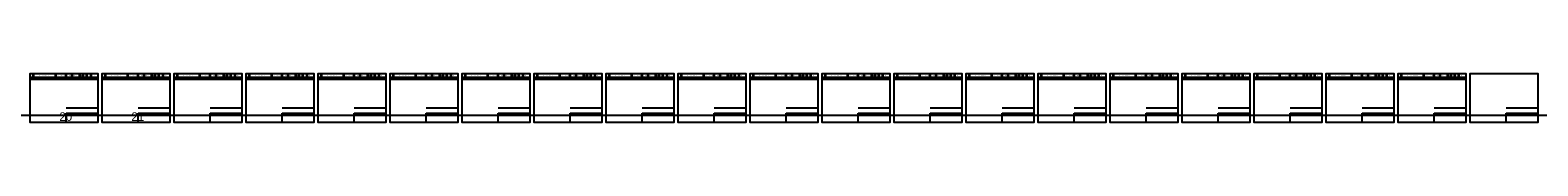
# Model space of a CAD drawing. Header units: millimetres. Extents: x -810 to 16775, y -61 to 287.
# Tile 6 of 6: x 7980 to 16775, y 0 to 287. Entities that reach past the tile are written whole.
import ezdxf

# ---------------------------------------------------------------- set-up
doc = ezdxf.new("R2010")
doc.units = ezdxf.units.MM
doc.layers.get('0').update_dxf_attribs({"linetype": 'CONTINUOUS'})
doc.layers.add('AK_Table', color=7, linetype='CONTINUOUS', lineweight=35)
doc.layers.add('UNPLOTTED', color=2, linetype='CONTINUOUS', plot=False)
doc.styles.add('Arial', font='arial.ttf')
doc.styles.get("Standard").update_dxf_attribs({"font": 'PTN57F.ttf'})

# ---------------------------------------------------------------- blocks, each defined once
blk = doc.blocks.new('*U49')
at = {"layer": 'UNPLOTTED'}
blk.add_line((0, 85), (-185, 85), dxfattribs=at)
for points in [[(0, 0), (-395, 0), (-395, 287), (0, 287)], [(-185, 55), (0, 55), (0, 0), (-185, 0)]]:
    blk.add_lwpolyline(points, close=True, dxfattribs=at)
blk = doc.blocks.new('Specification_Header')
for p, q in [((20, -33), (20, 0)), ((150, -33), (150, 0)), ((210, -33), (210, 0)), ((245, -33), (245, 0)), ((290, -33), (290, 0)), ((310, -33), (310, 0)), ((330, -33), (330, 0)), ((355, -33), (355, 0)), ((395, -25), (0, -25)), ((395, -33), (0, -33))]:
    blk.add_line(p, q)
at = {"char_height": 2.5, "attachment_point": 5, "style": 'Arial'}
for s, insert, width in [('Позиция', (10, -12.5), 20), ('1', (10, -29), 20), ('Наименование и техническая характеристика', (85, -12.5), 130), ('2', (85, -29), 130), ('Тип, марка,обозначение документа (опросного листа)', (180, -12.5), 60), ('3', (180, -29), 60), ('Код оборудования,  изделия ', (227.5, -12.5), 35), ('{\\H0.98204x;4\\H1.0183x; }', (227.5, -29), 35), ('Завод-изготовитель', (267.5, -12.5), 45), ('5', (267.5, -29), 45), ('Единица измерения', (300, -12.5), 20), ('6', (300, -29), 20), ('Кол-во', (320, -12.5), 20), ('7', (320, -29), 20), ('Масса, ед.', (342, -12.5), 26), ('8', (342.5, -29), 25), ('Примечание', (375, -12.5), 40), ('9', (375, -29), 40)]:
    blk.add_mtext(s, dxfattribs=dict(at, insert=insert, width=width))

msp = doc.modelspace()

# ---------------------------------------------------------------- linework, layer by layer
at = {"layer": 'UNPLOTTED', "ltscale": 10}
msp.add_xline((7535, 44.3), (1, 0), dxfattribs=at)

# ---------------------------------------------------------------- block references
at = {"layer": 'AK_Table'}
for p in [(7980, 287), (8400, 287), (8820, 287), (9240, 287), (9660, 287), (10080, 287), (10500, 287), (10920, 287), (11340, 287), (11760, 287), (12180, 287), (12600, 287), (13020, 287), (13440, 287), (13860, 287), (14280, 287), (14700, 287), (15120, 287), (15540, 287), (15960, 287)]:
    msp.add_blockref('Specification_Header', p, dxfattribs=at)
at = {"layer": 'UNPLOTTED'}
for p in [(8375, 0), (8795, 0), (9215, 0), (9635, 0), (10055, 0), (10475, 0), (10895, 0), (11315, 0), (11735, 0), (12155, 0), (12575, 0), (12995, 0), (13415, 0), (13835, 0), (14255, 0), (14675, 0), (15095, 0), (15515, 0), (15935, 0), (16355, 0), (16775, 0)]:
    msp.add_blockref('*U49', p, dxfattribs=at)

# ---------------------------------------------------------------- texts
at = {"layer": 'UNPLOTTED', "color": 2, "ltscale": 10}
for s, p in [('20', (8150.5, 10)), ('21', (8570.5, 10))]:
    msp.add_text(s, height=50, dxfattribs=at).set_placement(p)

doc.saveas('drawing.dxf')
